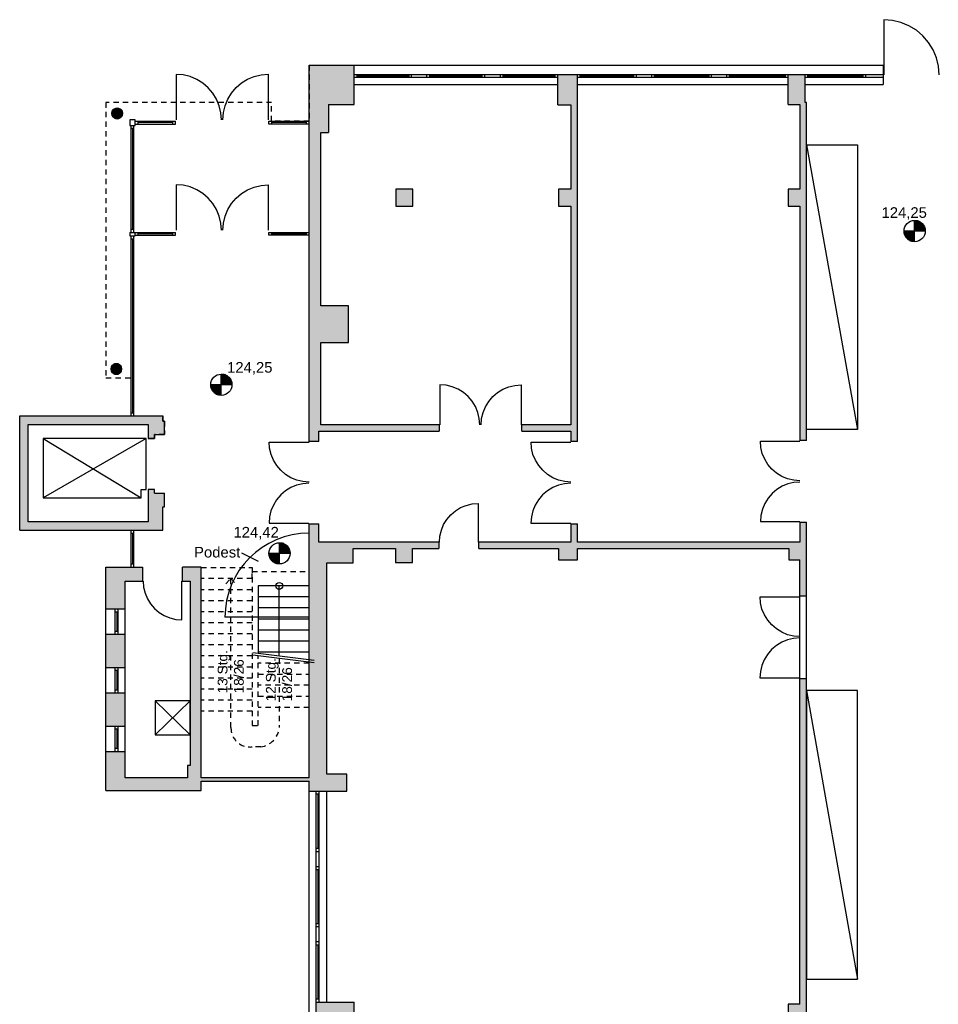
# Model space of a CAD drawing. Header units: metres. Extents: x -7.5 to 56, y -5.6 to 56.3.
# Tile 2 of 10: x -7.5 to 14.1, y 32.6 to 55.8. Entities that reach past the tile are written whole.
import ezdxf
from ezdxf.enums import TextEntityAlignment as Align

# ---------------------------------------------------------------- set-up
doc = ezdxf.new("R2010")
doc.units = ezdxf.units.M
doc.linetypes.add('HIDDEN', pattern=[0.375, 0.25, -0.125])
for name, color, linetype in [('Ba_aufzug', 192, 'Continuous'), ('Ba_beschrift', 7, 'Continuous'), ('Ba_decke', 134, 'Continuous'), ('Ba_hoehenkote', 102, 'Continuous'), ('Ba_moebel_einbau', 170, 'Continuous'), ('Ba_sonst', 7, 'Continuous'), ('Ba_treppe', 134, 'Continuous'), ('Ba_wand', 7, 'Continuous'), ('Ba_wand-schraffur', 8, 'Continuous')]:
    doc.layers.add(name, color=color, linetype=linetype)
doc.styles.add('arial', font='ARIAL.TTF')

msp = doc.modelspace()

# ---------------------------------------------------------------- hatches: boundary and pattern name
at = {"layer": 'Ba_wand-schraffur'}
for points in [[(0.39, 54.71), (-0.674, 54.71), (-0.674, 45.85), (-0.444, 45.85), (-0.444, 46.09), (2.39, 46.09), (2.39, 46.24), (-0.394, 46.24), (-0.394, 48.18), (0.256, 48.18), (0.256, 49.04), (-0.394, 49.04), (-0.394, 53.12), (-0.214, 53.12), (-0.214, 53.78), (0.39, 53.78)], [(5.64, 54.49), (5.18, 54.49), (5.18, 53.77), (5.49, 53.77), (5.49, 51.79), (5.2, 51.79), (5.2, 51.39), (5.49, 51.39), (5.49, 46.24), (4.33, 46.24), (4.33, 46.09), (5.49, 46.09), (5.49, 45.85), (5.64, 45.85)], [(11, 54.49), (10.6, 54.49), (10.6, 53.78), (10.88, 53.78), (10.88, 51.79), (10.6, 51.79), (10.6, 51.39), (10.88, 51.39), (10.88, 45.87), (11.03, 45.87), (11.03, 53.83), (11, 53.83)], [(-5.088, 53.499), (-5.07, 53.534), (-5.064, 53.572), (-5.07, 53.611), (-5.088, 53.646), (-5.116, 53.673), (-5.15, 53.691), (-5.189, 53.697), (-5.228, 53.691), (-5.262, 53.673), (-5.29, 53.646), (-5.308, 53.611), (-5.314, 53.572), (-5.308, 53.534), (-5.29, 53.499), (-5.262, 53.471), (-5.228, 53.453), (-5.189, 53.447), (-5.15, 53.453), (-5.116, 53.471)], [(1.77, 51.79), (1.37, 51.79), (1.37, 51.39), (1.77, 51.39)], [(-5.091, 47.517), (-5.085, 47.555), (-5.091, 47.594), (-5.109, 47.629), (-5.136, 47.656), (-5.171, 47.674), (-5.21, 47.68), (-5.248, 47.674), (-5.283, 47.656), (-5.311, 47.629), (-5.329, 47.594), (-5.335, 47.555), (-5.329, 47.517), (-5.311, 47.482), (-5.283, 47.454), (-5.248, 47.436), (-5.21, 47.43), (-5.171, 47.436), (-5.136, 47.454), (-5.109, 47.482)], [(-4.114, 44.31), (-4.074, 44.31), (-4.074, 44.63), (-4.114, 44.63), (-4.314, 44.63), (-4.314, 44.72), (-4.464, 44.72), (-4.464, 43.96), (-7.284, 43.96), (-7.284, 46.25), (-4.464, 46.25), (-4.464, 45.92), (-4.314, 45.92), (-4.314, 46.01), (-4.114, 46.01), (-4.074, 46.01), (-4.074, 46.33), (-4.114, 46.33), (-4.114, 46.45), (-4.314, 46.45), (-7.484, 46.45), (-7.484, 46.25), (-7.484, 43.96), (-7.484, 43.76), (-4.314, 43.76), (-4.114, 43.76)], [(-0.254, 42.99), (0.366, 42.99), (0.366, 43.33), (1.36, 43.33), (1.36, 43), (1.76, 43), (1.76, 43.33), (2.38, 43.33), (2.38, 43.48), (-0.444, 43.48), (-0.444, 43.91), (-0.674, 43.91), (-0.674, 37.93), (-3.214, 37.93), (-3.214, 42.89), (-3.654, 42.89), (-3.654, 42.56), (-3.474, 42.56), (-3.474, 38.22), (-3.534, 38.22), (-3.534, 37.93), (-5.454, 37.93), (-5.454, 37.63), (-3.214, 37.63), (-3.214, 37.85), (-0.674, 37.85), (-0.674, 37.62), (0.216, 37.62), (0.216, 38.02), (-0.254, 38.02)], [(11.03, 43.95), (10.88, 43.95), (10.88, 43.48), (5.64, 43.48), (5.64, 43.91), (5.49, 43.91), (5.49, 43.48), (3.32, 43.48), (3.32, 43.33), (5.2, 43.33), (5.2, 43.06), (5.64, 43.06), (5.64, 43.33), (10.62, 43.33), (10.62, 43.06), (10.88, 43.06), (10.88, 42.21), (11.03, 42.21)], [(11.03, 10.57), (12.98, 10.57), (12.98, 10.7), (11.03, 10.7), (11.03, 40.27), (10.88, 40.27), (10.88, 32.6), (10.6, 32.6), (10.6, 32.2), (10.88, 32.2), (10.88, 21.8), (10.6, 21.8), (10.6, 21.4), (10.88, 21.4), (10.88, 11.01), (10.6, 11.01), (10.6, 10.61), (10.88, 10.61), (10.88, 2.78), (10.6, 2.78), (10.6, 2.38), (10.88, 2.38), (10.88, -0.12), (10.53, -0.12), (10.53, -0.352), (11.03, -0.352)]]:
    msp.add_hatch(color=256, dxfattribs=at).paths.add_polyline_path(points)
h = msp.add_hatch(color=256, dxfattribs=at)
h.paths.add_polyline_path([(-5.004, 38.55), (-5.166, 38.55), (-5.234, 38.55), (-5.454, 38.55), (-5.454, 37.93), (-5.004, 37.93)])
h.paths.add_polyline_path([(-5.004, 39.93), (-5.166, 39.93), (-5.234, 39.93), (-5.454, 39.93), (-5.454, 39.15), (-5.234, 39.15), (-5.166, 39.15), (-5.004, 39.15)])
h.paths.add_polyline_path([(-5.004, 41.31), (-5.166, 41.31), (-5.234, 41.31), (-5.454, 41.31), (-5.454, 40.53), (-5.234, 40.53), (-5.166, 40.53), (-5.004, 40.53)])
h.paths.add_polyline_path([(-5.004, 42.89), (-5.454, 42.89), (-5.454, 41.91), (-5.234, 41.91), (-5.166, 41.91), (-5.004, 41.91)])
h.paths.add_polyline_path([(-4.594, 42.89), (-5.004, 42.89), (-5.004, 42.56), (-4.594, 42.56)])
h = msp.add_hatch(color=256, dxfattribs=at)
h.paths.add_polyline_path([(0.386, 32.65), (-0.504, 32.65), (-0.504, 32.15), (0.386, 32.15)])
h.paths.add_polyline_path([(0.236, 27.21), (-0.504, 27.21), (-0.504, 26.78), (0.236, 26.78)])
h.paths.add_polyline_path([(0.366, 21.85), (-0.504, 21.85), (-0.504, 21.32), (-0.394, 21.32), (-0.394, 21.36), (0.366, 21.36)])

# ---------------------------------------------------------------- linework, layer by layer
at = {"layer": 'Ba_aufzug', "linetype": 'Continuous'}
for p, q in [((-4.509, 45.92), (-6.929, 44.52)), ((-6.929, 45.92), (-4.629, 44.52))]:
    msp.add_line(p, q, dxfattribs=at)
msp.add_lwpolyline([(-4.509, 44.72), (-4.509, 45.92), (-6.929, 45.92), (-6.929, 44.52), (-4.629, 44.52), (-4.629, 44.72), (-4.509, 44.72)], dxfattribs=at)
at = {"layer": 'Ba_beschrift'}
msp.add_line((-1.86, 43.026), (-2.253, 43.218), dxfattribs=at)
at = {"layer": 'Ba_decke', "linetype": 'HIDDEN', "ltscale": 0.5}
for p, q in [((-0.674, 54.71), (-0.674, 53.39)), ((-5.454, 53.83), (-5.454, 47.35)), ((-1.554, 53.83), (-5.454, 53.83)), ((-1.554, 53.39), (-1.554, 53.83)), ((-0.674, 53.39), (-1.554, 53.39)), ((-5.454, 47.35), (-4.866, 47.35)), ((-4.776, 46.45), (-4.114, 46.45)), ((-4.114, 46.45), (-4.114, 46.33)), ((-4.114, 46.33), (-4.074, 46.33)), ((-4.074, 46.33), (-4.074, 46.01)), ((-4.314, 45.92), (-4.464, 45.92)), ((-4.314, 46.01), (-4.314, 45.92)), ((-4.074, 46.01), (-4.314, 46.01)), ((-2.014, 42.79), (-0.674, 42.79)), ((-2.014, 42.62), (-2.014, 42.79))]:
    msp.add_line(p, q, dxfattribs=at)
at = {"layer": 'Ba_hoehenkote'}
for p, q in [((13.578, 50.552), (13.578, 51.052)), ((13.648, 51.042), (13.578, 51.042)), ((13.676, 51.032), (13.578, 51.032)), ((13.697, 51.022), (13.578, 51.022)), ((13.713, 51.012), (13.578, 51.012)), ((13.728, 51.002), (13.578, 51.002)), ((13.74, 50.992), (13.578, 50.992)), ((13.828, 50.802), (13.328, 50.802)), ((13.328, 50.792), (13.578, 50.792)), ((13.329, 50.782), (13.578, 50.782)), ((13.33, 50.772), (13.578, 50.772)), ((13.331, 50.762), (13.578, 50.762)), ((13.751, 50.982), (13.578, 50.982)), ((13.761, 50.972), (13.578, 50.972)), ((13.77, 50.962), (13.578, 50.962)), ((13.778, 50.952), (13.578, 50.952)), ((13.785, 50.942), (13.578, 50.942)), ((13.791, 50.932), (13.578, 50.932)), ((13.797, 50.922), (13.578, 50.922)), ((13.802, 50.912), (13.578, 50.912)), ((13.807, 50.902), (13.578, 50.902)), ((13.811, 50.892), (13.578, 50.892)), ((13.815, 50.882), (13.578, 50.882)), ((13.818, 50.872), (13.578, 50.872)), ((13.821, 50.862), (13.578, 50.862)), ((13.823, 50.852), (13.578, 50.852)), ((13.825, 50.842), (13.578, 50.842)), ((13.826, 50.832), (13.578, 50.832)), ((13.827, 50.822), (13.578, 50.822)), ((13.828, 50.812), (13.578, 50.812)), ((13.333, 50.752), (13.578, 50.752)), ((13.335, 50.742), (13.578, 50.742)), ((13.338, 50.732), (13.578, 50.732)), ((13.341, 50.722), (13.578, 50.722)), ((13.345, 50.712), (13.578, 50.712)), ((13.349, 50.702), (13.578, 50.702)), ((13.353, 50.692), (13.578, 50.692)), ((13.358, 50.682), (13.578, 50.682)), ((13.364, 50.672), (13.578, 50.672)), ((13.371, 50.662), (13.578, 50.662)), ((13.378, 50.652), (13.578, 50.652)), ((13.386, 50.642), (13.578, 50.642)), ((13.395, 50.632), (13.578, 50.632)), ((13.404, 50.622), (13.578, 50.622)), ((13.415, 50.612), (13.578, 50.612)), ((13.428, 50.602), (13.578, 50.602)), ((13.442, 50.592), (13.578, 50.592)), ((13.459, 50.582), (13.578, 50.582)), ((13.48, 50.572), (13.578, 50.572)), ((13.508, 50.562), (13.578, 50.562)), ((-2.739, 46.934), (-2.739, 47.434)), ((-2.669, 47.424), (-2.739, 47.424)), ((-2.641, 47.414), (-2.739, 47.414)), ((-2.62, 47.404), (-2.739, 47.404)), ((-2.603, 47.394), (-2.739, 47.394)), ((-2.589, 47.384), (-2.739, 47.384)), ((-2.576, 47.374), (-2.739, 47.374)), ((-2.565, 47.364), (-2.739, 47.364)), ((-2.556, 47.354), (-2.739, 47.354)), ((-2.547, 47.344), (-2.739, 47.344)), ((-2.539, 47.334), (-2.739, 47.334)), ((-2.532, 47.324), (-2.739, 47.324)), ((-2.525, 47.314), (-2.739, 47.314)), ((-2.52, 47.304), (-2.739, 47.304)), ((-2.514, 47.294), (-2.739, 47.294)), ((-2.51, 47.284), (-2.739, 47.284)), ((-2.489, 47.184), (-2.989, 47.184)), ((-2.989, 47.174), (-2.739, 47.174)), ((-2.988, 47.164), (-2.739, 47.164)), ((-2.987, 47.154), (-2.739, 47.154)), ((-2.986, 47.144), (-2.739, 47.144)), ((-2.984, 47.134), (-2.739, 47.134)), ((-2.982, 47.124), (-2.739, 47.124)), ((-2.979, 47.114), (-2.739, 47.114)), ((-2.976, 47.104), (-2.739, 47.104)), ((-2.972, 47.094), (-2.739, 47.094)), ((-2.968, 47.084), (-2.739, 47.084)), ((-2.963, 47.074), (-2.739, 47.074)), ((-2.958, 47.064), (-2.739, 47.064)), ((-2.952, 47.054), (-2.739, 47.054)), ((-2.506, 47.274), (-2.739, 47.274)), ((-2.502, 47.264), (-2.739, 47.264)), ((-2.499, 47.254), (-2.739, 47.254)), ((-2.496, 47.244), (-2.739, 47.244)), ((-2.494, 47.234), (-2.739, 47.234)), ((-2.492, 47.224), (-2.739, 47.224)), ((-2.491, 47.214), (-2.739, 47.214)), ((-2.49, 47.204), (-2.739, 47.204)), ((-2.489, 47.194), (-2.739, 47.194)), ((-2.946, 47.044), (-2.739, 47.044)), ((-2.939, 47.034), (-2.739, 47.034)), ((-2.931, 47.024), (-2.739, 47.024)), ((-2.922, 47.014), (-2.739, 47.014)), ((-2.912, 47.004), (-2.739, 47.004)), ((-2.901, 46.994), (-2.739, 46.994)), ((-2.889, 46.984), (-2.739, 46.984)), ((-2.875, 46.974), (-2.739, 46.974)), ((-2.858, 46.964), (-2.739, 46.964)), ((-2.837, 46.954), (-2.739, 46.954)), ((-2.809, 46.944), (-2.739, 46.944)), ((-1.369, 42.965), (-1.369, 43.465)), ((-1.299, 43.455), (-1.369, 43.455)), ((-1.271, 43.445), (-1.369, 43.445)), ((-1.25, 43.435), (-1.369, 43.435)), ((-1.233, 43.425), (-1.369, 43.425)), ((-1.219, 43.415), (-1.369, 43.415)), ((-1.206, 43.405), (-1.369, 43.405)), ((-1.195, 43.395), (-1.369, 43.395)), ((-1.186, 43.385), (-1.369, 43.385)), ((-1.177, 43.375), (-1.369, 43.375)), ((-1.169, 43.365), (-1.369, 43.365)), ((-1.162, 43.355), (-1.369, 43.355)), ((-1.155, 43.345), (-1.369, 43.345)), ((-1.119, 43.215), (-1.619, 43.215)), ((-1.619, 43.205), (-1.369, 43.205)), ((-1.618, 43.195), (-1.369, 43.195)), ((-1.617, 43.185), (-1.369, 43.185)), ((-1.616, 43.175), (-1.369, 43.175)), ((-1.614, 43.165), (-1.369, 43.165)), ((-1.612, 43.155), (-1.369, 43.155)), ((-1.609, 43.145), (-1.369, 43.145)), ((-1.606, 43.135), (-1.369, 43.135)), ((-1.602, 43.125), (-1.369, 43.125)), ((-1.598, 43.115), (-1.369, 43.115)), ((-1.15, 43.335), (-1.369, 43.335)), ((-1.144, 43.325), (-1.369, 43.325)), ((-1.14, 43.315), (-1.369, 43.315)), ((-1.136, 43.305), (-1.369, 43.305)), ((-1.132, 43.295), (-1.369, 43.295)), ((-1.129, 43.285), (-1.369, 43.285)), ((-1.126, 43.275), (-1.369, 43.275)), ((-1.124, 43.265), (-1.369, 43.265)), ((-1.122, 43.255), (-1.369, 43.255)), ((-1.121, 43.245), (-1.369, 43.245)), ((-1.12, 43.235), (-1.369, 43.235)), ((-1.119, 43.225), (-1.369, 43.225)), ((-1.593, 43.105), (-1.369, 43.105)), ((-1.588, 43.095), (-1.369, 43.095)), ((-1.582, 43.085), (-1.369, 43.085)), ((-1.576, 43.075), (-1.369, 43.075)), ((-1.569, 43.065), (-1.369, 43.065)), ((-1.561, 43.055), (-1.369, 43.055)), ((-1.552, 43.045), (-1.369, 43.045)), ((-1.542, 43.035), (-1.369, 43.035)), ((-1.531, 43.025), (-1.369, 43.025)), ((-1.519, 43.015), (-1.369, 43.015)), ((-1.505, 43.005), (-1.369, 43.005)), ((-1.488, 42.995), (-1.369, 42.995)), ((-1.467, 42.985), (-1.369, 42.985)), ((-1.439, 42.975), (-1.369, 42.975))]:
    msp.add_line(p, q, dxfattribs=at)
for centre in [(13.578, 50.802), (-2.739, 47.184), (-1.369, 43.215)]:
    msp.add_circle(centre, 0.25, dxfattribs=at)
at = {"layer": 'Ba_moebel_einbau'}
for p, q in [((11.03, 52.83), (12.23, 46.13)), ((11.03, 39.99), (12.23, 33.19)), ((-3.474, 39.74), (-4.294, 38.94)), ((-4.294, 39.74), (-3.474, 38.94))]:
    msp.add_line(p, q, dxfattribs=at)
for points in [[(11.03, 52.83), (12.23, 52.83), (12.23, 46.13), (11.03, 46.13), (11.03, 52.83)], [(11.03, 39.99), (11.03, 33.19), (12.23, 33.19), (12.23, 39.99), (11.03, 39.99)], [(-3.474, 38.94), (-3.474, 39.74), (-4.294, 39.74), (-4.294, 38.94), (-3.474, 38.94)]]:
    msp.add_lwpolyline(points, dxfattribs=at)
at = {"layer": 'Ba_sonst'}
msp.add_line((-0.674, 41.71), (-2.654, 41.71), dxfattribs=at)
msp.add_arc((-0.674, 41.71), 1.98, 90, 180, dxfattribs=at)
at = {"layer": 'Ba_treppe', "linetype": 'HIDDEN', "ltscale": 0.5}
for p, q in [((-3.214, 42.88), (-2.014, 42.88)), ((-2.014, 42.88), (-2.014, 39.16)), ((-2.014, 42.62), (-3.214, 42.62)), ((-2.014, 42.36), (-3.214, 42.36)), ((-2.014, 42.1), (-3.214, 42.1)), ((-2.014, 41.84), (-3.214, 41.84)), ((-2.014, 41.58), (-3.214, 41.58)), ((-2.014, 41.32), (-3.214, 41.32)), ((-2.014, 41.06), (-3.214, 41.06)), ((-2.014, 40.8), (-3.214, 40.8)), ((-1.874, 39.16), (-1.874, 40.805)), ((-0.674, 40.63), (-1.874, 40.63)), ((-2.014, 40.54), (-3.214, 40.54)), ((-1.874, 40.37), (-0.674, 40.37)), ((-2.014, 40.28), (-3.214, 40.28)), ((-0.674, 40.11), (-1.874, 40.11)), ((-2.014, 40.02), (-3.214, 40.02)), ((-2.014, 39.76), (-3.214, 39.76)), ((-1.874, 39.85), (-0.674, 39.85)), ((-2.014, 39.5), (-3.214, 39.5)), ((-0.674, 39.59), (-1.874, 39.59)), ((-2.014, 39.16), (-1.874, 39.16))]:
    msp.add_line(p, q, dxfattribs=at)
at = {"layer": 'Ba_treppe'}
for p, q in [((-0.674, 42.45), (-1.874, 42.45)), ((-1.874, 42.45), (-1.874, 40.857)), ((-1.374, 40.803), (-1.374, 42.45)), ((-0.674, 42.19), (-1.874, 42.19)), ((-0.674, 41.93), (-1.874, 41.93)), ((-0.674, 41.67), (-1.874, 41.67)), ((-0.674, 41.41), (-1.874, 41.41)), ((-0.674, 41.15), (-1.874, 41.15)), ((-1.994, 40.88), (-0.554, 40.7)), ((-0.554, 40.64), (-1.994, 40.82)), ((-0.674, 40.89), (-1.874, 40.89))]:
    msp.add_line(p, q, dxfattribs=at)
at = {"layer": 'Ba_treppe', "linetype": 'HIDDEN', "ltscale": 0.5}
msp.add_lwpolyline([(-2.634, 42.5), (-2.514, 42.62), (-2.394, 42.5)], dxfattribs=at)
msp.add_lwpolyline([(-1.374, 40.743), (-1.376, 39.116, -0.34689), (-1.81, 38.661), (-2.014, 38.66, -0.458978), (-2.512, 39.116), (-2.514, 42.62)], format="xyb", dxfattribs=at)
at = {"layer": 'Ba_treppe'}
msp.add_circle((-1.374, 42.45), 0.08, dxfattribs=at)
at = {"layer": 'Ba_wand'}
for p, q in [((-0.674, 45.85), (-0.674, 54.71)), ((-0.674, 54.71), (12.84, 54.71)), ((0.39, 53.78), (0.39, 54.71)), ((12.84, 54.71), (12.84, 54.25)), ((1.74, 54.422), (1.74, 54.49)), ((2.1, 54.422), (2.1, 54.49)), ((3.46, 54.422), (3.46, 54.49)), ((3.83, 54.422), (3.83, 54.488)), ((5.18, 53.77), (5.18, 54.49)), ((5.64, 45.85), (5.64, 54.49)), ((7.03, 54.422), (7.03, 54.49)), ((7.39, 54.422), (7.39, 54.49)), ((8.8, 54.422), (8.8, 54.49)), ((9.15, 54.49), (9.15, 54.422)), ((10.6, 53.78), (10.6, 54.49)), ((11, 53.83), (11, 54.49)), ((12.43, 54.422), (12.43, 54.49)), ((0.458, 54.456), (1.672, 54.456)), ((2.168, 54.456), (3.392, 54.456)), ((3.898, 54.456), (5.112, 54.456)), ((5.64, 54.422), (10.6, 54.422)), ((5.708, 54.456), (6.962, 54.456)), ((7.458, 54.456), (8.732, 54.456)), ((9.218, 54.456), (10.532, 54.456)), ((11, 54.422), (12.84, 54.422)), ((11.068, 54.456), (12.362, 54.456)), ((-0.214, 53.78), (0.39, 53.78)), ((-0.214, 53.78), (-0.214, 53.12)), ((10.6, 53.78), (10.88, 53.78)), ((10.88, 53.78), (10.88, 51.79)), ((11.03, 53.83), (11, 53.83)), ((11.03, 45.87), (11.03, 53.83)), ((5.18, 53.77), (5.49, 53.77)), ((5.49, 53.77), (5.49, 51.79)), ((-4.894, 53.42), (-4.894, 53.29)), ((-4.764, 53.42), (-4.894, 53.42)), ((-4.764, 53.29), (-4.764, 53.42)), ((-3.887, 53.356), (-4.696, 53.356)), ((-3.819, 53.322), (-3.819, 53.39)), ((-0.742, 53.356), (-1.551, 53.356)), ((-4.894, 53.29), (-4.764, 53.29)), ((-4.83, 53.222), (-4.83, 50.838)), ((-0.394, 53.12), (-0.214, 53.12)), ((-0.394, 49.04), (-0.394, 53.12)), ((5.2, 51.79), (5.2, 51.39)), ((5.49, 51.79), (5.2, 51.79)), ((10.6, 51.79), (10.6, 51.39)), ((10.88, 51.79), (10.6, 51.79)), ((5.2, 51.39), (5.49, 51.39)), ((5.49, 51.39), (5.49, 46.24)), ((10.6, 51.39), (10.88, 51.39)), ((10.88, 51.39), (10.88, 45.87)), ((-4.894, 50.77), (-3.819, 50.77)), ((-4.894, 50.77), (-4.894, 50.69)), ((-4.764, 50.69), (-4.764, 50.77)), ((-3.819, 50.702), (-3.819, 50.77)), ((-4.894, 50.69), (-4.764, 50.69)), ((-4.83, 50.622), (-4.83, 46.518)), ((-4.764, 50.702), (-3.819, 50.702)), ((-3.887, 50.736), (-4.696, 50.736)), ((-0.742, 50.736), (-1.551, 50.736)), ((0.256, 49.04), (-0.394, 49.04)), ((0.256, 48.18), (0.256, 49.04)), ((-0.394, 48.18), (0.256, 48.18)), ((-0.394, 46.24), (-0.394, 48.18)), ((-7.484, 43.76), (-7.484, 46.45)), ((-7.484, 46.45), (-4.114, 46.45)), ((-4.114, 46.33), (-4.114, 46.45)), ((-7.284, 43.96), (-7.284, 46.25)), ((-7.284, 46.25), (-4.464, 46.25)), ((-4.464, 46.25), (-4.464, 45.92)), ((-4.074, 46.33), (-4.114, 46.33)), ((-4.074, 46.01), (-4.074, 46.33)), ((2.39, 46.24), (-0.394, 46.24)), ((2.39, 46.24), (2.39, 46.09)), ((4.33, 46.09), (4.33, 46.24)), ((5.49, 46.24), (4.33, 46.24)), ((-4.464, 45.92), (-4.314, 45.92)), ((-4.314, 46.01), (-4.074, 46.01)), ((-4.314, 45.92), (-4.314, 46.01)), ((-0.444, 46.09), (2.39, 46.09)), ((-0.444, 45.85), (-0.444, 46.09)), ((4.33, 46.09), (5.49, 46.09)), ((5.49, 46.09), (5.49, 45.85)), ((-0.444, 45.85), (-0.674, 45.85)), ((5.64, 45.85), (5.49, 45.85)), ((11.03, 45.87), (10.88, 45.87)), ((-4.464, 44.72), (-4.464, 43.96)), ((-4.314, 44.72), (-4.464, 44.72)), ((-4.314, 44.63), (-4.314, 44.72)), ((-4.314, 44.63), (-4.074, 44.63)), ((-4.074, 44.31), (-4.074, 44.63)), ((-4.114, 43.76), (-4.114, 44.31)), ((-4.114, 44.31), (-4.074, 44.31)), ((-4.464, 43.96), (-7.284, 43.96)), ((-0.674, 43.91), (-0.444, 43.91)), ((-0.674, 37.93), (-0.674, 43.91)), ((-0.444, 43.48), (-0.444, 43.91)), ((5.49, 43.91), (5.64, 43.91)), ((5.49, 43.91), (5.49, 43.48)), ((5.64, 43.48), (5.64, 43.91)), ((10.88, 43.95), (11.03, 43.95)), ((10.88, 43.95), (10.88, 43.48)), ((11.03, 10.7), (11.03, 43.95)), ((-7.484, 43.76), (-4.114, 43.76)), ((-4.83, 43.692), (-4.83, 42.958)), ((2.38, 43.48), (-0.444, 43.48)), ((2.38, 43.48), (2.38, 43.33)), ((3.32, 43.33), (3.32, 43.48)), ((5.49, 43.48), (3.32, 43.48)), ((10.88, 43.48), (5.64, 43.48)), ((0.366, 42.99), (0.366, 43.33)), ((0.366, 43.33), (1.36, 43.33)), ((1.36, 43.33), (1.36, 43)), ((1.76, 43.33), (2.38, 43.33)), ((1.76, 43), (1.76, 43.33)), ((3.32, 43.33), (5.2, 43.33)), ((5.2, 43.33), (5.2, 43.06)), ((5.64, 43.33), (10.62, 43.33)), ((5.64, 43.06), (5.64, 43.33)), ((10.62, 43.33), (10.62, 43.06)), ((-5.454, 37.63), (-5.454, 42.89)), ((-5.454, 42.89), (-4.594, 42.89)), ((-4.594, 42.89), (-4.594, 42.56)), ((-3.654, 42.56), (-3.654, 42.89)), ((-3.214, 42.89), (-3.654, 42.89)), ((-3.214, 37.93), (-3.214, 42.89)), ((-0.254, 42.99), (0.366, 42.99)), ((-0.254, 38.02), (-0.254, 42.99)), ((1.36, 43), (1.76, 43)), ((5.2, 43.06), (5.64, 43.06)), ((10.62, 43.06), (10.88, 43.06)), ((10.88, 32.6), (10.88, 43.06)), ((-5.004, 42.56), (-4.594, 42.56)), ((-5.004, 37.93), (-5.004, 42.56)), ((-3.654, 42.56), (-3.474, 42.56)), ((-3.474, 42.56), (-3.474, 38.22)), ((11.03, 42.21), (10.88, 42.21)), ((-5.454, 41.91), (-5.004, 41.91)), ((-5.2, 41.842), (-5.2, 41.378)), ((-5.454, 41.31), (-5.004, 41.31)), ((-5.454, 40.53), (-5.004, 40.53)), ((-5.2, 40.462), (-5.2, 39.998)), ((10.88, 40.27), (11.03, 40.27)), ((-5.454, 39.93), (-5.004, 39.93)), ((-5.454, 39.15), (-5.004, 39.15)), ((-5.2, 39.082), (-5.2, 38.618)), ((-5.454, 38.55), (-5.004, 38.55)), ((-3.534, 38.22), (-3.534, 37.93)), ((-3.474, 38.22), (-3.534, 38.22)), ((0.216, 38.02), (-0.254, 38.02)), ((0.216, 37.62), (0.216, 38.02)), ((-3.534, 37.93), (-5.004, 37.93)), ((-0.674, 37.93), (-3.214, 37.93)), ((-3.214, 37.63), (-3.214, 37.85)), ((-3.214, 37.85), (-0.674, 37.85)), ((-0.674, -0.64), (-0.674, 37.85)), ((-5.454, 37.63), (-3.214, 37.63)), ((-0.674, 37.62), (0.216, 37.62)), ((-0.504, 21.32), (-0.504, 37.62)), ((-0.47, 37.552), (-0.47, 36.268)), ((-0.436, 36.268), (-0.504, 36.268)), ((-0.436, 35.84), (-0.504, 35.84)), ((-0.47, 35.772), (-0.47, 34.498)), ((-0.436, 34.498), (-0.504, 34.498)), ((-0.436, 34.07), (-0.504, 34.07)), ((-0.47, 34.002), (-0.47, 32.718)), ((0.386, 32.15), (0.386, 32.65)), ((10.6, 32.6), (10.6, 32.2)), ((10.88, 32.6), (10.6, 32.6))]:
    msp.add_line(p, q, dxfattribs=at)
at = {"layer": 'Ba_wand', "linetype": 'Continuous'}
for p, q in [((0.39, 54.25), (5.18, 54.25)), ((5.64, 54.25), (10.6, 54.25)), ((11, 54.25), (12.84, 54.25)), ((-0.254, 32.65), (-0.254, 37.62))]:
    msp.add_line(p, q, dxfattribs=at)
for points in [[(14.155, 54.478), (14.139, 54.681), (14.091, 54.88), (14.013, 55.068), (13.907, 55.242), (13.774, 55.397), (13.619, 55.53), (13.445, 55.636), (13.257, 55.714), (13.058, 55.762), (12.855, 55.778), (12.855, 54.478)], [(-2.734, 53.42), (-2.747, 53.587), (-2.787, 53.751), (-2.851, 53.906), (-2.938, 54.049), (-3.048, 54.177), (-3.175, 54.286), (-3.318, 54.373), (-3.473, 54.438), (-3.637, 54.477), (-3.804, 54.49), (-3.804, 53.42)], [(-2.704, 53.422), (-2.691, 53.59), (-2.652, 53.753), (-2.588, 53.908), (-2.5, 54.051), (-2.391, 54.179), (-2.263, 54.288), (-2.12, 54.376), (-1.965, 54.44), (-1.802, 54.479), (-1.634, 54.492), (-1.634, 53.422)], [(-2.734, 50.822), (-2.747, 50.99), (-2.787, 51.153), (-2.851, 51.308), (-2.938, 51.451), (-3.048, 51.579), (-3.175, 51.688), (-3.318, 51.776), (-3.473, 51.84), (-3.637, 51.879), (-3.804, 51.892), (-3.804, 50.822)], [(-2.704, 50.82), (-2.691, 50.987), (-2.652, 51.151), (-2.588, 51.306), (-2.5, 51.449), (-2.391, 51.577), (-2.263, 51.686), (-2.12, 51.773), (-1.965, 51.838), (-1.802, 51.877), (-1.634, 51.89), (-1.634, 50.82)], [(3.345, 46.242), (3.333, 46.389), (3.299, 46.533), (3.243, 46.669), (3.165, 46.795), (3.07, 46.907), (2.958, 47.003), (2.832, 47.08), (2.695, 47.136), (2.552, 47.171), (2.405, 47.182), (2.405, 46.242)], [(3.375, 46.24), (3.387, 46.387), (3.421, 46.53), (3.477, 46.667), (3.555, 46.793), (3.65, 46.905), (3.762, 47), (3.888, 47.078), (4.025, 47.134), (4.168, 47.168), (4.315, 47.18), (4.315, 46.24)], [(-0.674, 44.895), (-0.821, 44.907), (-0.965, 44.941), (-1.101, 44.997), (-1.227, 45.075), (-1.339, 45.17), (-1.435, 45.282), (-1.512, 45.408), (-1.568, 45.545), (-1.603, 45.688), (-1.614, 45.835), (-0.674, 45.835)], [(5.49, 44.895), (5.343, 44.907), (5.2, 44.941), (5.063, 44.997), (4.937, 45.075), (4.825, 45.17), (4.73, 45.282), (4.652, 45.408), (4.596, 45.545), (4.562, 45.688), (4.55, 45.835), (5.49, 45.835)], [(10.878, 44.925), (10.732, 44.936), (10.59, 44.971), (10.456, 45.026), (10.331, 45.103), (10.22, 45.197), (10.125, 45.308), (10.049, 45.433), (9.993, 45.568), (9.959, 45.71), (9.948, 45.855), (10.878, 45.855)], [(-0.676, 44.865), (-0.823, 44.853), (-0.967, 44.819), (-1.103, 44.763), (-1.229, 44.685), (-1.341, 44.59), (-1.437, 44.478), (-1.514, 44.352), (-1.57, 44.215), (-1.605, 44.072), (-1.616, 43.925), (-0.676, 43.925)], [(5.488, 44.865), (5.341, 44.853), (5.197, 44.819), (5.061, 44.763), (4.935, 44.685), (4.823, 44.59), (4.727, 44.478), (4.65, 44.352), (4.594, 44.215), (4.559, 44.072), (4.548, 43.925), (5.488, 43.925)], [(10.88, 44.895), (10.735, 44.884), (10.593, 44.849), (10.458, 44.794), (10.333, 44.717), (10.222, 44.623), (10.128, 44.512), (10.051, 44.387), (9.996, 44.252), (9.961, 44.11), (9.95, 43.965), (10.88, 43.965)], [(2.395, 43.48), (2.406, 43.622), (2.44, 43.761), (2.494, 43.893), (2.569, 44.015), (2.662, 44.123), (2.77, 44.216), (2.892, 44.291), (3.024, 44.345), (3.163, 44.379), (3.305, 44.39), (3.305, 43.48)], [(-4.579, 42.56), (-4.568, 42.418), (-4.535, 42.279), (-4.48, 42.147), (-4.405, 42.025), (-4.313, 41.917), (-4.204, 41.824), (-4.082, 41.749), (-3.95, 41.695), (-3.811, 41.661), (-3.669, 41.65), (-3.669, 42.56)], [(10.88, 41.255), (10.733, 41.267), (10.59, 41.301), (10.453, 41.357), (10.327, 41.435), (10.215, 41.53), (10.12, 41.642), (10.042, 41.768), (9.986, 41.905), (9.952, 42.048), (9.94, 42.195), (10.88, 42.195)], [(10.878, 41.225), (10.731, 41.213), (10.587, 41.179), (10.451, 41.123), (10.325, 41.045), (10.213, 40.95), (10.117, 40.838), (10.04, 40.712), (9.984, 40.575), (9.949, 40.432), (9.938, 40.285), (10.878, 40.285)]]:
    msp.add_lwpolyline(points, dxfattribs=at)
at = {"layer": 'Ba_wand'}
for points in [[(0.39, 54.49), (12.84, 54.49)], [(0.458, 54.422), (0.458, 54.49)], [(1.672, 54.49), (1.672, 54.422)], [(2.168, 54.422), (2.168, 54.49)], [(3.392, 54.49), (3.392, 54.422)], [(3.898, 54.422), (3.898, 54.49)], [(5.112, 54.49), (5.112, 54.422)], [(5.708, 54.422), (5.708, 54.49)], [(6.962, 54.49), (6.962, 54.422)], [(7.458, 54.422), (7.458, 54.49)], [(8.732, 54.49), (8.732, 54.422)], [(9.218, 54.422), (9.218, 54.49)], [(10.532, 54.49), (10.532, 54.422)], [(11.068, 54.422), (11.068, 54.49)], [(12.362, 54.49), (12.362, 54.422)], [(0.39, 54.422), (5.18, 54.422)], [(-4.764, 53.39), (-3.819, 53.39)], [(-4.764, 53.322), (-3.819, 53.322)], [(-4.696, 53.322), (-4.696, 53.39)], [(-3.887, 53.39), (-3.887, 53.322)], [(-0.674, 53.322), (-1.619, 53.322), (-1.619, 53.39), (-0.674, 53.39)], [(-1.551, 53.322), (-1.551, 53.39)], [(-0.742, 53.39), (-0.742, 53.322)], [(-4.864, 50.77), (-4.864, 53.29)], [(-4.864, 53.222), (-4.796, 53.222)], [(-4.796, 50.77), (-4.796, 53.29)], [(-4.796, 50.838), (-4.864, 50.838)], [(-4.696, 50.702), (-4.696, 50.77)], [(-3.887, 50.77), (-3.887, 50.702)], [(-0.674, 50.702), (-1.619, 50.702), (-1.619, 50.77), (-0.674, 50.77)], [(-1.551, 50.702), (-1.551, 50.77)], [(-0.742, 50.77), (-0.742, 50.702)], [(-4.864, 46.45), (-4.864, 50.69)], [(-4.864, 50.622), (-4.796, 50.622)], [(-4.796, 46.45), (-4.796, 50.69)], [(-4.796, 46.518), (-4.864, 46.518)], [(-4.864, 42.89), (-4.864, 43.76)], [(-4.864, 43.692), (-4.796, 43.692)], [(-4.796, 42.89), (-4.796, 43.76)], [(-4.796, 42.958), (-4.864, 42.958)], [(-5.234, 41.31), (-5.234, 41.91)], [(-5.234, 41.842), (-5.166, 41.842)], [(-5.166, 41.31), (-5.166, 41.91)], [(-5.166, 41.378), (-5.234, 41.378)], [(-5.234, 39.93), (-5.234, 40.53)], [(-5.234, 40.462), (-5.166, 40.462)], [(-5.166, 39.93), (-5.166, 40.53)], [(-5.166, 39.998), (-5.234, 39.998)], [(-5.234, 38.55), (-5.234, 39.15)], [(-5.234, 39.082), (-5.166, 39.082)], [(-5.166, 38.55), (-5.166, 39.15)], [(-5.166, 38.618), (-5.234, 38.618)], [(-0.504, 37.552), (-0.436, 37.552)], [(-0.436, 32.65), (-0.436, 37.62)], [(-0.504, 36.2), (-0.436, 36.2)], [(-0.504, 35.772), (-0.436, 35.772)], [(-0.504, 34.43), (-0.436, 34.43)], [(-0.504, 34.002), (-0.436, 34.002)], [(-0.436, 32.718), (-0.504, 32.718)], [(-0.504, 32.65), (0.386, 32.65)]]:
    msp.add_lwpolyline(points, dxfattribs=at)
for points in [[(-5.07, 53.534), (-5.064, 53.572), (-5.07, 53.611), (-5.088, 53.646), (-5.116, 53.673), (-5.15, 53.691), (-5.189, 53.697), (-5.228, 53.691), (-5.262, 53.673), (-5.29, 53.646), (-5.308, 53.611), (-5.314, 53.572), (-5.308, 53.534), (-5.29, 53.499), (-5.262, 53.471), (-5.228, 53.453), (-5.189, 53.447), (-5.15, 53.453), (-5.116, 53.471), (-5.088, 53.499)], [(1.77, 51.39), (1.77, 51.79), (1.37, 51.79), (1.37, 51.39)], [(-5.091, 47.517), (-5.085, 47.555), (-5.091, 47.594), (-5.109, 47.629), (-5.136, 47.656), (-5.171, 47.674), (-5.21, 47.68), (-5.248, 47.674), (-5.283, 47.656), (-5.311, 47.629), (-5.329, 47.594), (-5.335, 47.555), (-5.329, 47.517), (-5.311, 47.482), (-5.283, 47.454), (-5.248, 47.436), (-5.21, 47.43), (-5.171, 47.436), (-5.136, 47.454), (-5.109, 47.482)]]:
    msp.add_lwpolyline(points, close=True, dxfattribs=at)
at = {"layer": 'Ba_wand', "linetype": 'Continuous'}
for centre in [(-5.189, 53.572), (-5.21, 47.555)]:
    msp.add_circle(centre, 0.125, dxfattribs=at)

# ---------------------------------------------------------------- texts
at = {"layer": 'Ba_beschrift', "style": 'arial'}
msp.add_text('Podest', height=0.25, dxfattribs=at).set_placement((-3.38, 43.043), align=Align.BOTTOM_LEFT)
at = {"layer": 'Ba_beschrift', "char_height": 0.23, "width": 1.96156, "attachment_point": 1, "rotation": 90, "style": 'arial'}
for s, insert in [('13 Stg.\\P18/26', (-2.825, 39.919)), ('12 Stg.\\P18/26', (-1.689, 39.731))]:
    msp.add_mtext(s, dxfattribs=dict(at, insert=insert))
at = {"layer": 'Ba_hoehenkote', "style": 'arial'}
for s, p in [('124,25', (12.799, 51.038)), ('124,25', (-2.603, 47.394)), ('124,42', (-2.453, 43.513))]:
    msp.add_text(s, height=0.25, dxfattribs=at).set_placement(p, align=Align.BOTTOM_LEFT)

doc.saveas('drawing.dxf')
